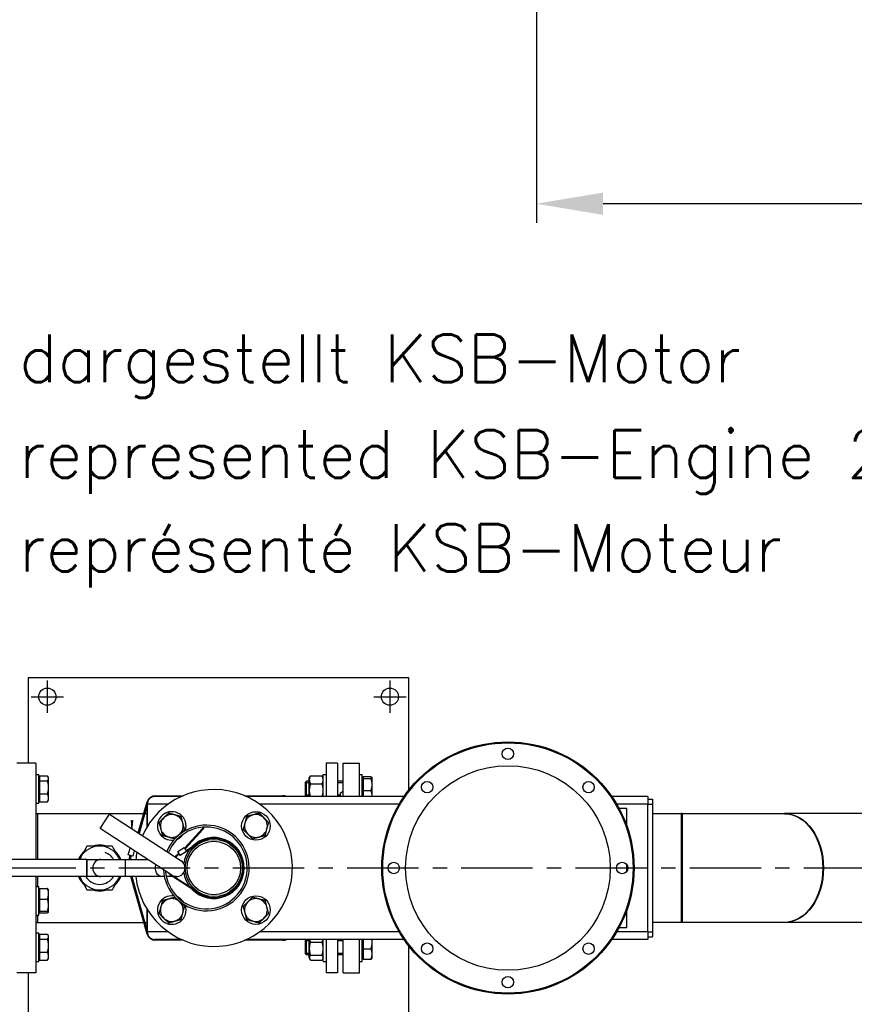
# Model space of a CAD drawing. Header units: millimetres. Extents: x 0 to 8400, y 0 to 5940.
# Tile 24 of 51: x 3552 to 4429, y 2014 to 3048. Entities that reach past the tile are written whole.
import ezdxf

# ---------------------------------------------------------------- set-up
doc = ezdxf.new("R2010")
doc.units = ezdxf.units.MM
doc.header["$LTSCALE"] = 20
doc.linetypes.add('MITTE', pattern=[2, 1.25, -0.25, 0.25, -0.25])
doc.layers.get('DEFPOINTS').update_dxf_attribs({"linetype": 'CONTINUOUS'})
for name, color, linetype in [('02-LINIE-035', 2, 'CONTINUOUS'), ('05-ACHSE', 1, 'MITTE'), ('06-MASSE1', 1, 'CONTINUOUS'), ('10-TEXT-025', 1, 'CONTINUOUS')]:
    doc.layers.add(name, color=color, linetype=linetype)
doc.styles.add('ACA_NORM', font='ROMANS.SHX')
doc.dimstyles.new('1-20', dxfattribs={"dimscale": 20, "dimtxt": 2.5, "dimasz": 3.5, "dimexe": 1, "dimexo": 0, "dimgap": 1, "dimtad": 1, "dimdec": 0, "dimzin": 0, "dimdsep": 46, "dimtxsty": 'ACA_NORM', "dimcen": 0, "dimadec": 0, "dimazin": 0, "dimtfac": 2.4, "dimtdec": 0, "dimtmove": 0, "dimatfit": 3, "dimfxl": 1, "dimtolj": 1, "dimtzin": 0, "dimarcsym": 0})

# ---------------------------------------------------------------- blocks, each defined once
blk = doc.blocks.new('*D17')
at = {"layer": '06-MASSE1', "color": 0, "lineweight": -2}
for p, q in [((4094.7, 3719.8), (4094.7, 2834.9)), ((5890.7, 3619.9), (5890.7, 2834.9)), ((5820.7, 2854.9), (4164.7, 2854.9))]:
    blk.add_line(p, q, dxfattribs=at)
at = {"layer": '06-MASSE1', "color": 0}
for points in [[(4164.7, 2866.6), (4164.7, 2843.2), (4094.7, 2854.9)], [(5820.7, 2866.6), (5820.7, 2843.2), (5890.7, 2854.9)]]:
    blk.add_solid(points, dxfattribs=at)
at = {"layer": 'DEFPOINTS', "color": 0}
for p in [(4094.7, 3719.8), (5890.7, 3619.9), (4094.7, 2854.9)]:
    blk.add_point(p, dxfattribs=at)
at = {"layer": '06-MASSE1', "color": 0, "insert": (4992.7, 2899.9), "char_height": 50, "attachment_point": 5, "style": 'ACA_NORM'}
blk.add_mtext('\\A1;1800', dxfattribs=at)

msp = doc.modelspace()

# ---------------------------------------------------------------- linework, layer by layer
at = {"layer": '02-LINIE-035'}
for p, q in [((3560.7, 2356.8), (3560.7, 2266.8)), ((3960.7, 2356.8), (3560.7, 2356.8)), ((3960.7, 2238.9), (3960.7, 2356.8)), ((3568.7, 2266.8), (3548.7, 2266.8)), ((3568.7, 2266.8), (3568.7, 2165.8)), ((3873.7, 2266.8), (3873.7, 2231.8)), ((3885.7, 2266.8), (3873.7, 2266.8)), ((3885.7, 2266.8), (3885.7, 2231.8)), ((3891.7, 2231.8), (3891.7, 2266.8)), ((3891.7, 2266.8), (3908.7, 2266.8)), ((3908.7, 2231.8), (3908.7, 2266.8)), ((3568.7, 2255), (3571.7, 2255)), ((3571.7, 2225), (3571.7, 2255)), ((3572.5, 2251.2), (3571.7, 2251.2)), ((3572.5, 2253.7), (3572.5, 2248.4)), ((3572.5, 2253.7), (3580.6, 2253.7)), ((3572.5, 2248.4), (3580.6, 2248.4)), ((3572.5, 2248.4), (3572.5, 2234.7)), ((3581.7, 2252), (3581.1, 2252.9)), ((3581.7, 2252), (3581.7, 2251)), ((3581.7, 2251), (3581.7, 2241.5)), ((3851.7, 2246.7), (3852.9, 2248)), ((3851.7, 2246.8), (3855.9, 2246.8)), ((3851.7, 2246.7), (3851.7, 2233.2)), ((3852.9, 2232), (3852.9, 2248)), ((3855.9, 2248), (3852.9, 2248)), ((3855.9, 2251.2), (3856.9, 2252.9)), ((3855.9, 2231.8), (3855.9, 2251.2)), ((3857.4, 2253.7), (3869.2, 2253.7)), ((3870.7, 2251.2), (3869.7, 2252.9)), ((3870.7, 2231.8), (3870.7, 2255)), ((3870.7, 2255), (3873.7, 2255)), ((3891.7, 2248), (3885.7, 2248)), ((3885.7, 2246.8), (3891.7, 2246.8)), ((3908.7, 2255), (3911.7, 2255)), ((3911.7, 2231.8), (3911.7, 2255)), ((3912.5, 2251.2), (3911.7, 2251.2)), ((3912.5, 2252.8), (3912.5, 2250.9)), ((3912.5, 2252.8), (3920.6, 2252.8)), ((3912.5, 2250.9), (3912.5, 2238.1)), ((3912.5, 2250.9), (3920.6, 2250.9)), ((3921.7, 2252), (3921.6, 2252.1)), ((3921.7, 2252), (3921.7, 2251.9)), ((3921.7, 2251.9), (3921.7, 2244.5)), ((3581.7, 2241.5), (3581.7, 2230.4)), ((3857.4, 2245.3), (3869.2, 2245.3)), ((3888.7, 2235.8), (3891.7, 2237.5)), ((3888.7, 2231.8), (3888.7, 2235.8)), ((3912.5, 2238.1), (3920.6, 2238.1)), ((3912.5, 2238.1), (3912.5, 2231.8)), ((3921.7, 2244.5), (3921.7, 2232.7)), ((3568.7, 2225), (3571.7, 2225)), ((3572.5, 2228.7), (3571.7, 2228.7)), ((3572.5, 2234.7), (3580.6, 2234.7)), ((3572.5, 2234.7), (3572.5, 2226.2)), ((3572.5, 2226.2), (3580.6, 2226.2)), ((3581.7, 2228), (3581.1, 2227)), ((3581.7, 2230.4), (3581.7, 2228)), ((3676.3, 2193.7), (3685.5, 2226.3)), ((3721.3, 2231.8), (3693.7, 2231.8)), ((3694.2, 2232.8), (3723.6, 2232.8)), ((3787.8, 2232.8), (3828.2, 2232.8)), ((3955.5, 2231.8), (3790.1, 2231.8)), ((3851.7, 2233.2), (3852.9, 2232)), ((3855.9, 2233.2), (3851.7, 2233.2)), ((3855.9, 2232), (3852.9, 2232)), ((3888.7, 2233.2), (3885.7, 2233.2)), ((3888.7, 2232), (3885.7, 2232)), ((3921.7, 2232.7), (3921.7, 2231.8)), ((4211.7, 2231.8), (4173.9, 2231.8)), ((4211.7, 2231.8), (4211.7, 2223.8)), ((4211.7, 2229), (4216.7, 2229)), ((4216.7, 2229), (4216.7, 2223.8)), ((3685.7, 2223.2), (3677.1, 2193.1)), ((3685.7, 2223.8), (3685.7, 2200.5)), ((3685.7, 2200.5), (3685.7, 2223.8)), ((3707.5, 2223.8), (3685.7, 2223.8)), ((3950.4, 2223.8), (3803.8, 2223.8)), ((4211.7, 2223.8), (4179, 2223.8)), ((4189.7, 2219.3), (4181.5, 2219.3)), ((4189.7, 2200.8), (4189.7, 2219.3)), ((4211.7, 2223.8), (4216.7, 2223.8)), ((4211.7, 2089.8), (4211.7, 2223.8)), ((4216.7, 2223.8), (4216.7, 2089.8)), ((3568.7, 2214), (3570.7, 2214)), ((3570.7, 2165.8), (3570.7, 2214)), ((3570.7, 2165.8), (3570.7, 2214)), ((3570.7, 2214), (3682, 2214)), ((3636.1, 2198.3), (3645.9, 2213.3)), ((3645.9, 2213.3), (3721.4, 2164.4)), ((3669.1, 2205), (3669, 2198.4)), ((3669.1, 2205), (3669.1, 2206.8)), ((3669.1, 2206.8), (3670.1, 2206.7)), ((3669.1, 2205), (3670.1, 2205)), ((3670, 2197.8), (3670.1, 2205)), ((3670.1, 2206.7), (3670.1, 2205)), ((3683.1, 2214), (3685.7, 2214)), ((4216.7, 2214), (4246.7, 2214)), ((4246.7, 2214), (4246.7, 2099.7)), ((4247.7, 2214), (4246.7, 2214)), ((4246.7, 2214), (4246.7, 2099.7)), ((4247.7, 2214), (4247.7, 2099.7)), ((4247.7, 2214), (4247.7, 2099.7)), ((4247.7, 2214), (4355.2, 2214)), ((4355.9, 2214), (4355.2, 2214)), ((4713.4, 2214), (4355.9, 2214)), ((3711.6, 2149.3), (3636.1, 2198.3)), ((3743.1, 2197.7), (3736.7, 2190.6)), ((3737.5, 2190), (3743.9, 2197)), ((3743.1, 2197.7), (3744.3, 2198.9)), ((3743.1, 2197.7), (3743.9, 2197)), ((3745, 2198.3), (3743.9, 2197)), ((3744.3, 2198.9), (3745, 2198.3)), ((3724.9, 2177.7), (3736.7, 2190.6)), ((3737.5, 2190), (3725.5, 2176.8)), ((3736.7, 2190.6), (3737.5, 2190)), ((3665.5, 2170.6), (3667.6, 2177.8)), ((3672, 2175), (3670.4, 2169.2)), ((3717.7, 2174.2), (3724.4, 2178.5)), ((3720.4, 2170), (3717.7, 2174.2)), ((3727.1, 2174.3), (3720.4, 2170)), ((3724.4, 2178.5), (3727.1, 2174.3)), ((3726.6, 2175.1), (3738.9, 2183)), ((3739.4, 2182.2), (3727.1, 2174.3)), ((3622.2, 2165.8), (3482.2, 2165.8)), ((3622.2, 2147.8), (3622.2, 2165.8)), ((3622.2, 2165.8), (3637.4, 2165.8)), ((3622.2, 2165.8), (3622.2, 2147.8)), ((3637.4, 2165.8), (3662.4, 2165.8)), ((3662.4, 2165.8), (3662.4, 2147.8)), ((3662.4, 2165.8), (3662.5, 2165.8)), ((3662.5, 2165.8), (3662.5, 2147.8)), ((3662.5, 2165.8), (3686.1, 2165.8)), ((3662.5, 2165.8), (3662.5, 2147.8)), ((3670.4, 2169.2), (3665.5, 2170.6)), ((3667, 2165.8), (3667.5, 2170.1)), ((3668.4, 2169.8), (3668, 2165.8)), ((3714.7, 2168.7), (3718.8, 2172.5)), ((3719.3, 2171.7), (3715.6, 2168.2)), ((4189.7, 2153.5), (4189.7, 2160.1)), ((3622.2, 2147.8), (3482.2, 2147.8)), ((3568.7, 2147.8), (3568.7, 2046.8)), ((3570.7, 2137.4), (3570.7, 2147.8)), ((3570.7, 2137.4), (3570.7, 2147.8)), ((3637.4, 2147.8), (3622.2, 2147.8)), ((3662.4, 2147.8), (3637.4, 2147.8)), ((3662.4, 2147.8), (3662.5, 2147.8)), ((3700.7, 2147.8), (3662.5, 2147.8)), ((3685.5, 2087.3), (3668.3, 2147.8)), ((3669.4, 2147.8), (3685.7, 2090.4)), ((3703.7, 2147.8), (3700.7, 2147.8)), ((3712, 2147.8), (3705.8, 2147.8)), ((3738.9, 2130.6), (3711.1, 2148.4)), ((3711.7, 2149.2), (3739.4, 2131.4)), ((3716.5, 2147.8), (3713.9, 2147.8)), ((3568.7, 2137.4), (3571.7, 2137.4)), ((3571.7, 2107.4), (3571.7, 2137.4)), ((3572.5, 2133.6), (3571.7, 2133.6)), ((3572.5, 2135.2), (3572.5, 2124.2)), ((3572.5, 2135.2), (3580.6, 2135.2)), ((3581.7, 2134.4), (3581.6, 2134.5)), ((3581.7, 2134.4), (3581.7, 2129.7)), ((3572.5, 2124.2), (3572.5, 2111.4)), ((3572.5, 2124.2), (3580.6, 2124.2)), ((3581.7, 2129.7), (3581.7, 2117.8)), ((3572.5, 2111.1), (3571.7, 2111.1)), ((3572.5, 2111.4), (3580.6, 2111.4)), ((3572.5, 2111.4), (3572.5, 2109.6)), ((3581.7, 2117.8), (3581.7, 2110.5)), ((3685.7, 2113.1), (3685.7, 2089.8)), ((3685.7, 2089.8), (3685.7, 2113.1)), ((4189.7, 2094.3), (4189.7, 2112.9)), ((3568.7, 2107.4), (3571.7, 2107.4)), ((3570.7, 2099.7), (3570.7, 2107.4)), ((3570.7, 2099.7), (3570.7, 2107.4)), ((3572.5, 2109.6), (3580.6, 2109.6)), ((3581.7, 2110.4), (3581.6, 2110.3)), ((3581.7, 2110.5), (3581.7, 2110.4)), ((3568.7, 2099.7), (3570.7, 2099.7)), ((3570.7, 2099.7), (3682, 2099.7)), ((3683.1, 2099.7), (3685.7, 2099.7)), ((4181.5, 2094.3), (4189.7, 2094.3)), ((4246.7, 2099.7), (4216.7, 2099.7)), ((4247.7, 2099.7), (4246.7, 2099.7)), ((4355.2, 2099.7), (4247.7, 2099.7)), ((4355.9, 2099.7), (4355.2, 2099.7)), ((4713.4, 2099.7), (4355.9, 2099.7)), ((3568.7, 2088.7), (3571.7, 2088.7)), ((3571.7, 2058.7), (3571.7, 2088.7)), ((3572.5, 2084.9), (3571.7, 2084.9)), ((3572.5, 2087.4), (3580.6, 2087.4)), ((3572.5, 2087.4), (3572.5, 2082.1)), ((3572.5, 2082.1), (3572.5, 2068.4)), ((3572.5, 2082.1), (3580.6, 2082.1)), ((3581.7, 2085.7), (3581.1, 2086.6)), ((3581.7, 2085.7), (3581.7, 2084.7)), ((3581.7, 2084.7), (3581.7, 2075.2)), ((3707.5, 2089.8), (3685.7, 2089.8)), ((3721.3, 2081.8), (3693.7, 2081.8)), ((3723.6, 2080.8), (3694.2, 2080.8)), ((3828.2, 2080.8), (3787.8, 2080.8)), ((3955.5, 2081.8), (3790.1, 2081.8)), ((3950.4, 2089.8), (3803.8, 2089.8)), ((3851.7, 2080.4), (3852.9, 2081.7)), ((3851.7, 2080.5), (3855.9, 2080.5)), ((3851.7, 2080.4), (3851.7, 2066.9)), ((3852.9, 2065.7), (3852.9, 2081.7)), ((3855.9, 2081.7), (3852.9, 2081.7)), ((3855.9, 2062.4), (3855.9, 2081.8)), ((3870.7, 2058.7), (3870.7, 2081.8)), ((3873.7, 2081.8), (3873.7, 2046.8)), ((3885.7, 2081.8), (3885.7, 2046.8)), ((3891.7, 2081.7), (3885.7, 2081.7)), ((3885.7, 2080.5), (3891.7, 2080.5)), ((3888.7, 2081.7), (3888.7, 2081.8)), ((3891.7, 2046.8), (3891.7, 2081.8)), ((3908.7, 2046.8), (3908.7, 2081.8)), ((3911.7, 2058.7), (3911.7, 2081.8)), ((3912.5, 2081.8), (3912.5, 2071.8)), ((3921.7, 2081.8), (3921.7, 2078.3)), ((4211.7, 2081.8), (4173.9, 2081.8)), ((4211.7, 2089.8), (4179, 2089.8)), ((4211.7, 2089.8), (4216.7, 2089.8)), ((4211.7, 2089.8), (4211.7, 2081.8)), ((4211.7, 2084.6), (4216.7, 2084.6)), ((4216.7, 2089.8), (4216.7, 2084.6)), ((3581.7, 2075.2), (3581.7, 2064.1)), ((3857.4, 2079), (3869.2, 2079)), ((3912.5, 2071.8), (3912.5, 2060.9)), ((3912.5, 2071.8), (3920.6, 2071.8)), ((3921.7, 2078.3), (3921.7, 2066.4)), ((3960.7, 1956.8), (3960.7, 2074.7)), ((3572.5, 2062.4), (3571.7, 2062.4)), ((3572.5, 2068.4), (3572.5, 2059.9)), ((3572.5, 2068.4), (3580.6, 2068.4)), ((3572.5, 2059.9), (3580.6, 2059.9)), ((3581.7, 2061.7), (3581.1, 2060.7)), ((3581.7, 2064.1), (3581.7, 2061.7)), ((3851.7, 2066.9), (3852.9, 2065.7)), ((3855.9, 2066.9), (3851.7, 2066.9)), ((3855.9, 2065.7), (3852.9, 2065.7)), ((3855.9, 2062.4), (3856.9, 2060.7)), ((3857.4, 2065.2), (3869.2, 2065.2)), ((3857.4, 2059.9), (3869.2, 2059.9)), ((3870.7, 2062.4), (3869.7, 2060.7)), ((3891.7, 2066.9), (3885.7, 2066.9)), ((3891.7, 2065.7), (3885.7, 2065.7)), ((3912.5, 2062.4), (3911.7, 2062.4)), ((3912.5, 2060.9), (3920.6, 2060.9)), ((3921.7, 2061.7), (3921.6, 2061.6)), ((3921.7, 2066.4), (3921.7, 2061.7)), ((3568.7, 2058.7), (3571.7, 2058.7)), ((3870.7, 2058.7), (3873.7, 2058.7)), ((3908.7, 2058.7), (3911.7, 2058.7)), ((3568.7, 2046.8), (3548.7, 2046.8)), ((3560.7, 2046.8), (3560.7, 1956.8)), ((3885.7, 2046.8), (3873.7, 2046.8)), ((3891.7, 2046.8), (3908.7, 2046.8))]:
    msp.add_line(p, q, dxfattribs=at)
for centre, radius in [((3580.7, 2336.8), 9), ((3940.7, 2336.8), 9), ((4064.7, 2156.8), 132.5), ((4064.7, 2156.8), 131.5), ((4064.7, 2276.8), 6), ((4064.7, 2156.8), 107.5), ((3979.8, 2241.7), 6), ((4149.5, 2241.7), 6), ((3799.9, 2201), 15), ((3755.7, 2156.8), 30.1), ((3755.7, 2156.8), 28.1), ((3944.7, 2156.8), 6), ((4184.7, 2156.8), 6), ((3799.9, 2112.6), 15), ((3979.8, 2072), 6), ((4149.5, 2072), 6), ((4064.7, 2036.8), 6)]:
    msp.add_circle(centre, radius, dxfattribs=at)
for centre, radius, start, end in [((3755.7, 2156.8), 82.5, 186.2629, 155.6014), ((3694.2, 2223.8), 9, 90, 164.1363), ((3693.7, 2223.8), 8, 90, 180), ((3693.7, 2223.8), 8, 90, 180), ((3828.2, 2223.8), 9, 62.734, 90), ((3711.5, 2201), 15, 340.2619, 278.6041), ((3711.5, 2201), 12, 135, 195), ((3711.5, 2201), 12, 75, 135), ((3711.5, 2201), 12, 15, 75), ((3711.5, 2201), 12, 315, 15), ((3799.9, 2201), 12, 165, 225), ((3799.9, 2201), 12, 105, 165), ((3799.9, 2201), 12, 45, 105), ((3799.9, 2201), 12, 345, 45), ((3711.5, 2201), 12, 195, 255), ((3747.8, 2156.8), 45, 182.3734, 157.3091), ((3747.8, 2156.8), 43, 184.2871, 157.7933), ((3799.9, 2201), 12, 285, 345), ((3711.5, 2201), 12, 255, 315), ((3711.5, 2201), 15, 293.4268, 325.4393), ((3755.7, 2156.8), 32, 224.0653, 135.9347), ((3755.7, 2156.8), 31.1, 237.3007, 122.6993), ((3799.9, 2201), 12, 225, 285), ((3635.7, 2156.8), 23, 90, 150), ((3635.7, 2156.8), 23.4, 79.3909, 100.6091), ((3635.7, 2156.8), 23, 30, 90), ((3635.7, 2156.8), 17.2, 31.5386, 70), ((3755.7, 2156.8), 82.5, 168.5752, 173.7371), ((3755.7, 2156.8), 32, 142.2771, 171.143), ((3635.7, 2156.8), 23.4, 139.3909, 157.3801), ((3635.7, 2156.8), 23, 150, 156.9643), ((3637.4, 2156.8), 9, 90, 270), ((3635.7, 2156.8), 23.4, 22.6199, 40.6091), ((3635.7, 2156.8), 23, 23.0357, 30), ((3716.5, 2156.8), 9, 237.0189, 57.0189), ((3716.5, 2156.8), 9, 237.0189, 57.0189), ((3635.7, 2156.8), 23.4, 202.6199, 220.6091), ((3635.7, 2156.8), 23, 203.0357, 210), ((3635.7, 2156.8), 23, 210, 270), ((3635.7, 2156.8), 17.2, 211.5386, 328.4614), ((3635.7, 2156.8), 23, 270, 330), ((3635.7, 2156.8), 23.4, 319.3909, 337.3801), ((3635.7, 2156.8), 23, 330, 336.9643), ((3716.5, 2156.8), 10, 211.1769, 237.3007), ((3716.5, 2156.8), 9, 237.0189, 237.3007), ((3755.7, 2156.8), 32, 188.857, 217.7229), ((3635.7, 2156.8), 23.4, 259.3909, 280.6091), ((3711.5, 2112.6), 15, 81.3959, 19.7381), ((3711.5, 2112.6), 12, 105, 165), ((3711.5, 2112.6), 12, 45, 105), ((3711.5, 2112.6), 15, 34.5607, 66.5732), ((3799.9, 2112.6), 12, 75, 135), ((3799.9, 2112.6), 12, 15, 75), ((3711.5, 2112.6), 12, 165, 225), ((3711.5, 2112.6), 12, 345, 45), ((3799.9, 2112.6), 12, 135, 195), ((3799.9, 2112.6), 12, 315, 15), ((3711.5, 2112.6), 12, 225, 285), ((3711.5, 2112.6), 12, 285, 345), ((3799.9, 2112.6), 12, 195, 255), ((3799.9, 2112.6), 12, 255, 315), ((3694.2, 2089.8), 9, 195.8637, 270), ((3693.7, 2089.8), 8, 180, 270), ((3693.7, 2089.8), 8, 180, 270), ((3828.2, 2089.8), 9, 270, 297.266)]:
    msp.add_arc(centre, radius, start, end, dxfattribs=at)
at = {"layer": '02-LINIE-035', "extrusion": (0, 0, -1)}
for centre, major_axis, start_param, end_param in [((4355.2, 2156.8), (0, -57.1), 3.141593, 6.283185), ((4355.2, 2156.8), (0, -57.1), 3.141593, 6.283185), ((4355.9, 2156.8), (0, -57.1), 3.141593, 6.283185), ((4355.9, 2156.8), (0, -57.1), 3.141593, 6.283185), ((3700.7, 2156.8), (0, -9), 0, 1.954006), ((3700.7, 2156.8), (0, -9), 0, 1.954006)]:
    msp.add_ellipse(centre, major_axis=major_axis, ratio=0.707107, start_param=start_param, end_param=end_param, dxfattribs=at)
at = {"layer": '02-LINIE-035'}
for points, weights in [([(3580.6, 2253.7), (3581.7, 2252.3), (3581.7, 2251)], [1, 1.0379548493, 1]), ([(3581.7, 2251), (3581.7, 2249.8), (3580.6, 2248.4)], [1, 1.0379548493, 1]), ([(3580.6, 2248.4), (3581.7, 2244.7), (3581.7, 2241.5)], [1, 1.0379548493, 1]), ([(3857.4, 2245.3), (3855.4, 2249.5), (3857.4, 2253.7)], [1, 1.15470053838, 1]), ([(3857.4, 2253.7), (3857.1, 2253.3), (3856.9, 2252.9)], [1, 1.01992921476, 1.03472368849]), ([(3869.2, 2253.7), (3871.2, 2249.5), (3869.2, 2245.3)], [1, 1.15470053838, 1]), ([(3869.7, 2252.9), (3869.5, 2253.3), (3869.2, 2253.7)], [1.03472368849, 1.01992921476, 1]), ([(3920.6, 2252.8), (3921.7, 2252.3), (3921.7, 2251.9)], [1, 1.0379548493, 1]), ([(3921.7, 2251.9), (3921.7, 2251.4), (3920.6, 2250.9)], [1, 1.0379548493, 1]), ([(3920.6, 2250.9), (3921.7, 2247.5), (3921.7, 2244.5)], [1, 1.0379548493, 1]), ([(3581.7, 2241.5), (3581.7, 2238.3), (3580.6, 2234.7)], [1, 1.0379548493, 1]), ([(3857.3, 2231.8), (3855.4, 2238.5), (3857.4, 2245.3)], [1.00552224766, 1.15188829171, 1]), ([(3869.2, 2245.3), (3871.2, 2238.5), (3869.3, 2231.8)], [1, 1.15188829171, 1.00552224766]), ([(3921.7, 2244.5), (3921.7, 2241.6), (3920.6, 2238.1)], [1, 1.0379548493, 1]), ([(3920.6, 2238.1), (3921.7, 2235.2), (3921.7, 2232.7)], [1, 1.0379548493, 1]), ([(3580.6, 2234.7), (3581.7, 2232.4), (3581.7, 2230.4)], [1, 1.0379548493, 1]), ([(3581.7, 2230.4), (3581.7, 2228.5), (3580.6, 2226.2)], [1, 1.0379548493, 1]), ([(3580.6, 2226.2), (3580.9, 2226.6), (3581.1, 2227)], [1, 1.01005189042, 1.01477953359]), ([(3921.7, 2232.7), (3921.7, 2232.2), (3921.7, 2231.8)], [1, 1.00607422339, 1.01020423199]), ([(3707.9, 2214.4), (3705.3, 2211.8), (3703, 2209.5)], [1, 1.0379548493, 1]), ([(3714.6, 2212.6), (3711.5, 2213.4), (3707.9, 2214.4)], [1, 1.0379548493, 1]), ([(3803.5, 2214.4), (3799.9, 2213.4), (3796.8, 2212.6)], [1, 1.0379548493, 1]), ([(3808.4, 2209.5), (3806.1, 2211.8), (3803.5, 2214.4)], [1, 1.0379548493, 1]), ([(3703, 2209.5), (3700.7, 2207.2), (3698.1, 2204.6)], [1, 1.0379548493, 1]), ([(3698.1, 2204.6), (3699.1, 2201), (3699.9, 2197.9)], [1, 1.0379548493, 1]), ([(3721.3, 2210.8), (3717.7, 2211.8), (3714.6, 2212.6)], [1, 1.0379548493, 1]), ([(3723.1, 2204.1), (3722.3, 2207.2), (3721.3, 2210.8)], [1, 1.0379548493, 1]), ([(3724.9, 2197.4), (3723.9, 2201), (3723.1, 2204.1)], [1, 1.0379548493, 1]), ([(3788.3, 2204.1), (3787.5, 2201), (3786.5, 2197.4)], [1, 1.0379548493, 1]), ([(3790.1, 2210.8), (3789.1, 2207.2), (3788.3, 2204.1)], [1, 1.0379548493, 1]), ([(3796.8, 2212.6), (3793.7, 2211.8), (3790.1, 2210.8)], [1, 1.0379548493, 1]), ([(3813.3, 2204.6), (3810.6, 2207.2), (3808.4, 2209.5)], [1, 1.0379548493, 1]), ([(3811.5, 2197.9), (3812.3, 2201), (3813.3, 2204.6)], [1, 1.0379548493, 1]), ([(3699.9, 2197.9), (3700.7, 2194.8), (3701.7, 2191.2)], [1, 1.0379548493, 1]), ([(3720, 2192.5), (3722.3, 2194.8), (3724.9, 2197.4)], [1, 1.0379548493, 1]), ([(3786.5, 2197.4), (3789.1, 2194.8), (3791.4, 2192.5)], [1, 1.0379548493, 1]), ([(3809.7, 2191.2), (3810.6, 2194.8), (3811.5, 2197.9)], [1, 1.0379548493, 1]), ([(3701.7, 2191.2), (3705.3, 2190.2), (3708.4, 2189.4)], [1, 1.0379548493, 1]), ([(3708.4, 2189.4), (3711.5, 2188.6), (3715, 2187.6)], [1, 1.03778877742, 1.00033069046]), ([(3717.6, 2190.1), (3718.8, 2191.3), (3720, 2192.5)], [1.01896795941, 1.0194012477, 1]), ([(3791.4, 2192.5), (3793.7, 2190.2), (3796.3, 2187.6)], [1, 1.0379548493, 1]), ([(3796.3, 2187.6), (3799.9, 2188.6), (3803, 2189.4)], [1, 1.0379548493, 1]), ([(3803, 2189.4), (3806.1, 2190.2), (3809.7, 2191.2)], [1, 1.0379548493, 1]), ([(3622.4, 2179.8), (3618.9, 2173.6), (3615.8, 2168.3)], [1.02026771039, 1.0484205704, 1]), ([(3635.7, 2179.8), (3629.5, 2179.8), (3622.4, 2179.8)], [1, 1.0484205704, 1.02026771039]), ([(3649, 2179.8), (3641.9, 2179.8), (3635.7, 2179.8)], [1.02026771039, 1.0484205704, 1]), ([(3655.6, 2168.3), (3652.5, 2173.6), (3649, 2179.8)], [1, 1.0484205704, 1.02026771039]), ([(3615.8, 2168.3), (3615.1, 2167.1), (3614.3, 2165.8)], [1, 1.01089175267, 1.0179090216]), ([(3657, 2165.8), (3656.3, 2167.1), (3655.6, 2168.3)], [1.0179090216, 1.01089175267, 1]), ([(3614.3, 2147.8), (3615.1, 2146.6), (3615.8, 2145.3)], [1.0179090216, 1.01089175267, 1]), ([(3615.8, 2145.3), (3618.9, 2140), (3622.4, 2133.8)], [1, 1.0484205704, 1.02026771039]), ([(3649, 2133.8), (3652.5, 2140), (3655.6, 2145.3)], [1.02026771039, 1.0484205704, 1]), ([(3655.6, 2145.3), (3656.3, 2146.6), (3657, 2147.8)], [1, 1.01089175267, 1.0179090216]), ([(3580.6, 2135.2), (3581.7, 2132.2), (3581.7, 2129.7)], [1, 1.0379548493, 1]), ([(3581.6, 2134.5), (3581.4, 2134.8), (3580.6, 2135.2)], [1.01375847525, 1.02892942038, 1]), ([(3622.4, 2133.8), (3629.5, 2133.8), (3635.7, 2133.8)], [1.02026771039, 1.0484205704, 1]), ([(3635.7, 2133.8), (3641.9, 2133.8), (3649, 2133.8)], [1, 1.0484205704, 1.02026771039]), ([(3581.7, 2129.7), (3581.7, 2127.1), (3580.6, 2124.2)], [1, 1.0379548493, 1]), ([(3580.6, 2124.2), (3581.7, 2120.7), (3581.7, 2117.8)], [1, 1.0379548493, 1]), ([(3701.7, 2122.4), (3700.7, 2118.8), (3699.9, 2115.7)], [1, 1.0379548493, 1]), ([(3708.4, 2124.2), (3705.3, 2123.4), (3701.7, 2122.4)], [1, 1.0379548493, 1]), ([(3715, 2126), (3711.5, 2125), (3708.4, 2124.2)], [1.00033069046, 1.03778877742, 1]), ([(3720, 2121.1), (3718.8, 2122.3), (3717.6, 2123.5)], [1, 1.0194012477, 1.01896795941]), ([(3796.3, 2126), (3793.7, 2123.4), (3791.4, 2121.1)], [1, 1.0379548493, 1]), ([(3803, 2124.2), (3799.9, 2125), (3796.3, 2126)], [1, 1.0379548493, 1]), ([(3809.7, 2122.4), (3806.1, 2123.4), (3803, 2124.2)], [1, 1.0379548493, 1]), ([(3811.5, 2115.7), (3810.6, 2118.8), (3809.7, 2122.4)], [1, 1.0379548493, 1]), ([(3581.7, 2117.8), (3581.7, 2114.8), (3580.6, 2111.4)], [1, 1.0379548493, 1]), ([(3580.6, 2111.4), (3581.7, 2110.9), (3581.7, 2110.5)], [1, 1.0379548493, 1]), ([(3699.9, 2115.7), (3699.1, 2112.6), (3698.1, 2109)], [1, 1.0379548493, 1]), ([(3724.9, 2116.2), (3722.3, 2118.8), (3720, 2121.1)], [1, 1.0379548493, 1]), ([(3723.1, 2109.5), (3723.9, 2112.6), (3724.9, 2116.2)], [1, 1.0379548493, 1]), ([(3791.4, 2121.1), (3789.1, 2118.8), (3786.5, 2116.2)], [1, 1.0379548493, 1]), ([(3786.5, 2116.2), (3787.5, 2112.6), (3788.3, 2109.5)], [1, 1.0379548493, 1]), ([(3813.3, 2109), (3812.3, 2112.6), (3811.5, 2115.7)], [1, 1.0379548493, 1]), ([(3581.7, 2110.5), (3581.7, 2110), (3580.6, 2109.6)], [1, 1.0379548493, 1]), ([(3698.1, 2109), (3700.7, 2106.4), (3703, 2104.1)], [1, 1.0379548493, 1]), ([(3703, 2104.1), (3705.3, 2101.9), (3707.9, 2099.2)], [1, 1.0379548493, 1]), ([(3707.9, 2099.2), (3711.5, 2100.2), (3714.6, 2101)], [1, 1.0379548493, 1]), ([(3714.6, 2101), (3717.7, 2101.9), (3721.3, 2102.8)], [1, 1.0379548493, 1]), ([(3721.3, 2102.8), (3722.3, 2106.4), (3723.1, 2109.5)], [1, 1.0379548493, 1]), ([(3788.3, 2109.5), (3789.1, 2106.4), (3790.1, 2102.8)], [1, 1.0379548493, 1]), ([(3790.1, 2102.8), (3793.7, 2101.9), (3796.8, 2101)], [1, 1.0379548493, 1]), ([(3796.8, 2101), (3799.9, 2100.2), (3803.5, 2099.2)], [1, 1.0379548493, 1]), ([(3803.5, 2099.2), (3806.1, 2101.9), (3808.4, 2104.1)], [1, 1.0379548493, 1]), ([(3808.4, 2104.1), (3810.6, 2106.4), (3813.3, 2109)], [1, 1.0379548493, 1]), ([(3580.6, 2087.4), (3581.7, 2086), (3581.7, 2084.7)], [1, 1.0379548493, 1]), ([(3581.7, 2084.7), (3581.7, 2083.5), (3580.6, 2082.1)], [1, 1.0379548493, 1]), ([(3580.6, 2082.1), (3581.7, 2078.4), (3581.7, 2075.2)], [1, 1.0379548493, 1]), ([(3857.4, 2079), (3856.7, 2080.5), (3856.4, 2081.8)], [1, 1.05049439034, 1.06802595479]), ([(3870.1, 2081.8), (3869.9, 2080.5), (3869.2, 2079)], [1.06802595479, 1.05049439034, 1]), ([(3921.3, 2081.8), (3921.7, 2080), (3921.7, 2078.3)], [1.0185510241, 1.021822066, 1]), ([(3581.7, 2075.2), (3581.7, 2072), (3580.6, 2068.4)], [1, 1.0379548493, 1]), ([(3857.4, 2065.2), (3855.4, 2072.1), (3857.4, 2079)], [1, 1.15470053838, 1]), ([(3869.2, 2079), (3871.2, 2072.1), (3869.2, 2065.2)], [1, 1.15470053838, 1]), ([(3921.7, 2078.3), (3921.7, 2075.3), (3920.6, 2071.8)], [1, 1.0379548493, 1]), ([(3920.6, 2071.8), (3921.7, 2068.9), (3921.7, 2066.4)], [1, 1.0379548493, 1]), ([(3580.6, 2068.4), (3581.7, 2066.1), (3581.7, 2064.1)], [1, 1.0379548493, 1]), ([(3581.7, 2064.1), (3581.7, 2062.2), (3580.6, 2059.9)], [1, 1.0379548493, 1]), ([(3580.6, 2059.9), (3580.9, 2060.3), (3581.1, 2060.7)], [1, 1.01005189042, 1.01477953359]), ([(3857.4, 2059.9), (3855.4, 2062.6), (3857.4, 2065.2)], [1, 1.15470053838, 1]), ([(3869.2, 2065.2), (3871.2, 2062.6), (3869.2, 2059.9)], [1, 1.15470053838, 1]), ([(3921.7, 2066.4), (3921.7, 2063.8), (3920.6, 2060.9)], [1, 1.0379548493, 1]), ([(3920.6, 2060.9), (3921.4, 2061.2), (3921.6, 2061.6)], [1, 1.02892942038, 1.01375847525])]:
    msp.add_rational_spline(points, weights, degree=2, dxfattribs=at)
for points, knots in [([(3619.2, 2174.2), (3619, 2174.1), (3618.9, 2173.9), (3617.7, 2172.7), (3616.7, 2171.5), (3614.9, 2168.9), (3614.2, 2167.5), (3613.5, 2166), (3613.5, 2165.9), (3613.4, 2165.8)], [1.766038, 1.766038, 1.766038, 1.766038, 1.834221, 1.834221, 2.292203, 2.292203, 2.750185, 2.750185, 2.774594, 2.774594, 2.774594, 2.774594]), ([(3635.7, 2180.8), (3634.2, 2180.8), (3632.6, 2180.7), (3630.3, 2180.2), (3629.6, 2180), (3628.8, 2179.8)], [0, 0, 0, 0, 0.4585553, 0.4585553, 0.6754089, 0.6754089, 0.6754089, 0.6754089]), ([(3642.5, 2179.8), (3641.8, 2180), (3641.1, 2180.2), (3638.8, 2180.7), (3637.2, 2180.8), (3635.7, 2180.8)], [13.9891847, 13.9891847, 13.9891847, 13.9891847, 14.2060383, 14.2060383, 14.6645935, 14.6645935, 14.6645935, 14.6645935]), ([(3657.9, 2165.8), (3657.9, 2165.9), (3657.9, 2166), (3657.2, 2167.5), (3656.5, 2168.9), (3654.7, 2171.5), (3653.7, 2172.7), (3652.5, 2173.9), (3652.3, 2174.1), (3652.2, 2174.2)], [11.889999, 11.889999, 11.889999, 11.889999, 11.914409, 11.914409, 12.372391, 12.372391, 12.830372, 12.830372, 12.898555, 12.898555, 12.898555, 12.898555]), ([(3613.4, 2147.8), (3613.5, 2147.7), (3613.5, 2147.6), (3614.2, 2146.1), (3614.9, 2144.7), (3616.7, 2142.1), (3617.7, 2140.9), (3618.9, 2139.7), (3619, 2139.5), (3619.2, 2139.4)], [4.557702, 4.557702, 4.557702, 4.557702, 4.582112, 4.582112, 5.040094, 5.040094, 5.498076, 5.498076, 5.566259, 5.566259, 5.566259, 5.566259]), ([(3652.2, 2139.4), (3652.3, 2139.5), (3652.5, 2139.7), (3653.7, 2140.9), (3654.7, 2142.1), (3656.5, 2144.7), (3657.2, 2146.1), (3657.9, 2147.6), (3657.9, 2147.7), (3657.9, 2147.8)], [9.098335, 9.098335, 9.098335, 9.098335, 9.166518, 9.166518, 9.6245, 9.6245, 10.082482, 10.082482, 10.106891, 10.106891, 10.106891, 10.106891]), ([(3628.8, 2133.8), (3629.6, 2133.6), (3630.3, 2133.4), (3632.6, 2133), (3634.2, 2132.8), (3637.2, 2132.8), (3638.8, 2133), (3641.1, 2133.4), (3641.8, 2133.6), (3642.5, 2133.8)], [6.656888, 6.656888, 6.656888, 6.656888, 6.873741, 6.873741, 7.332297, 7.332297, 7.790852, 7.790852, 8.007706, 8.007706, 8.007706, 8.007706])]:
    msp.add_open_spline(points, degree=3, knots=knots, dxfattribs=at)
at = {"layer": '05-ACHSE', "ltscale": 3}
for p, q in [((3580.7, 2353.8), (3580.7, 2319.8)), ((3940.7, 2353.8), (3940.7, 2319.8)), ((3563.7, 2336.8), (3597.7, 2336.8)), ((3923.7, 2336.8), (3957.7, 2336.8)), ((5890.7, 2156.8), (3033.3, 2156.8))]:
    msp.add_line(p, q, dxfattribs=at)

# ---------------------------------------------------------------- texts
at = {"layer": '10-TEXT-025', "style": 'ACA_NORM'}
for s, p in [('dargestellt KSB-Motor', (3551, 2667.4)), ('represented KSB-Engine 224XEG (KA16)', (3551, 2566.8)), ('représenté KSB-Moteur', (3551, 2468.3))]:
    msp.add_text(s, height=50, dxfattribs=at).set_placement(p)

# ---------------------------------------------------------------- dimensions: what is measured, and where the dimension line sits
at = {"layer": '06-MASSE1'}
dim = msp.add_linear_dim(base=(4094.7, 2854.9), p1=(5890.7, 3619.9), p2=(4094.7, 3719.8), dimstyle='1-20', override={"dimrnd": 10}, dxfattribs=at)
dim.commit()
dim.dimension.update_dxf_attribs({"geometry": '*D17', "text_midpoint": (4992.7, 2899.9)})

doc.saveas('drawing.dxf')
